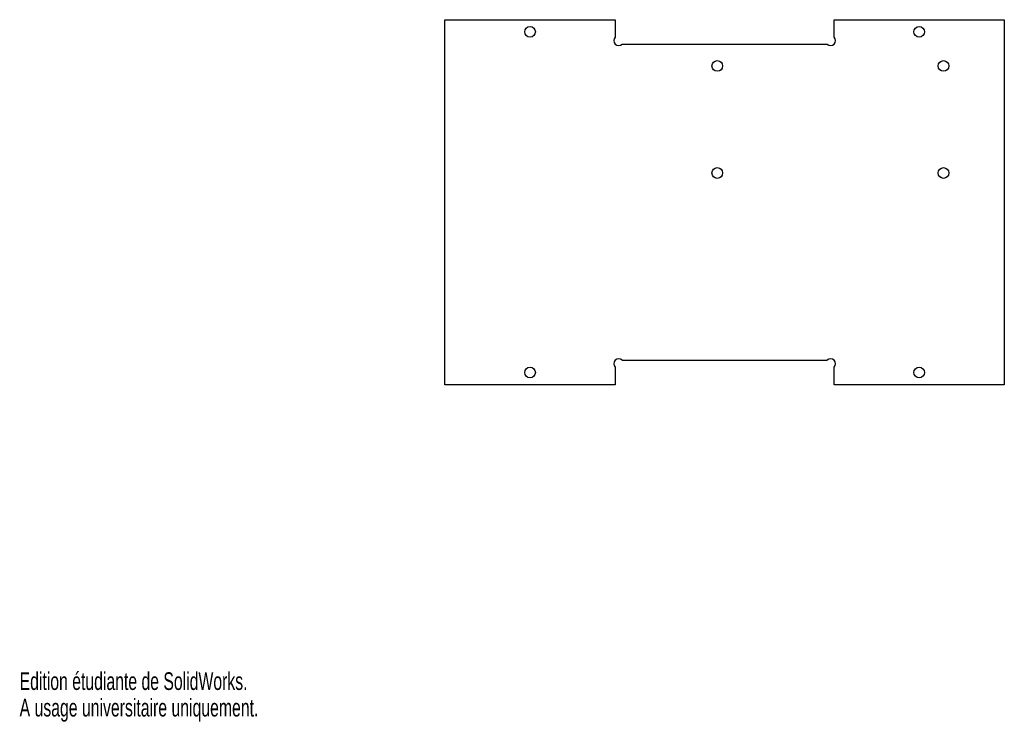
# Model space of a CAD drawing. Extents: x 0 to 202, y 0 to 144.
import ezdxf
from ezdxf.enums import TextEntityAlignment as Align

# ---------------------------------------------------------------- set-up
doc = ezdxf.new("R2010")
doc.units = 0
doc.layers.get('0').update_dxf_attribs({"linetype": 'CONTINUOUS'})

msp = doc.modelspace()

# ---------------------------------------------------------------- linework, layer by layer
at = {"color": 7, "linetype": 'CONTINUOUS'}
for p, q in [((87.43, 69.28), (87.43, 144.28)), ((87.43, 144.28), (122.43, 144.28)), ((122.43, 144.28), (122.43, 140.7)), ((167.43, 144.28), (202.43, 144.28)), ((167.43, 140.7), (167.43, 144.28)), ((202.43, 144.28), (202.43, 69.28)), ((123.85, 139.28), (166.02, 139.28)), ((166.02, 74.28), (123.85, 74.28)), ((122.43, 72.87), (122.43, 69.28)), ((167.43, 69.28), (167.43, 72.87)), ((122.43, 69.28), (87.43, 69.28)), ((202.43, 69.28), (167.43, 69.28))]:
    msp.add_line(p, q, dxfattribs=at)
for centre in [(104.93, 141.78), (184.93, 141.78), (143.43, 134.78), (189.93, 134.78), (143.43, 112.78), (189.93, 112.78), (104.93, 71.78), (184.93, 71.78)]:
    msp.add_circle(centre, 1.1, dxfattribs=at)
for centre, start, end in [((123.14, 139.99), 135, 315), ((166.73, 139.99), 225, 45), ((123.14, 73.58), 45, 225), ((166.73, 73.58), 315, 135)]:
    msp.add_arc(centre, 1, start, end, dxfattribs=at)

# ---------------------------------------------------------------- texts
for s, width, p in [('Edition étudiante de SolidWorks.', 0.667188, (0, 5.45)), ('A usage universitaire uniquement.', 0.668182, (0, 0))]:
    msp.add_text(s, height=3.633, dxfattribs=dict(at, width=width)).set_placement(p, align=Align.BOTTOM_LEFT)

doc.saveas('drawing.dxf')
